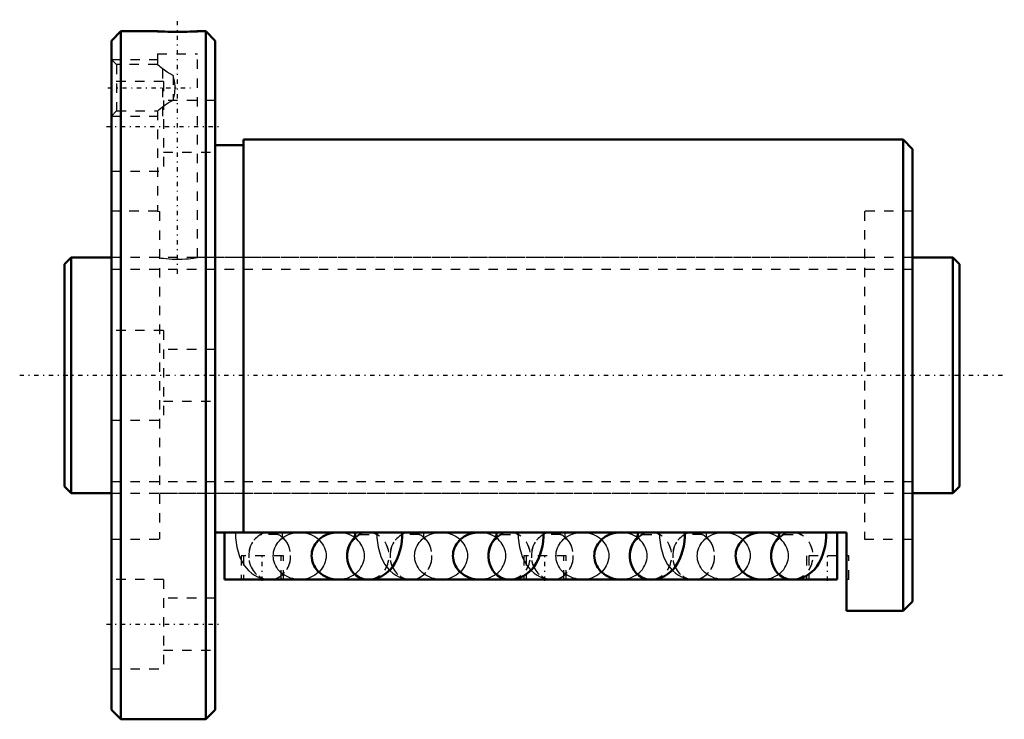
# Model space of a CAD drawing. Header units: millimetres. Extents: x -5 to 100, y -36 to 38.
import ezdxf

# ---------------------------------------------------------------- set-up
doc = ezdxf.new("R2010")
doc.units = ezdxf.units.MM
doc.linetypes.add('Center', pattern=[1.5, 0.45, -0.5, 0.05, -0.5])
doc.linetypes.add('Dashed', pattern=[2, 1, -1])
for name, color, linetype, lineweight in [('2d ConnectionPoints', 7, 'Continuous', 50), ('AM_0', 7, 'Continuous', 50), ('AM_5', 3, 'Continuous', 25), ('AM_7', 7, 'Center', 25), ('AM_9', 6, 'Dashed', 25)]:
    doc.layers.add(name, color=color, linetype=linetype, lineweight=lineweight)

# ---------------------------------------------------------------- blocks, each defined once
blk = doc.blocks.new('1_BIF2505V_10RR_Nut_0_in_BIF2505V_10RRG0_95LC0_000_4')
at = {"layer": 'AM_0'}
for p, q in [((6, 36.5), (5, 35.5)), ((6, 36.5), (6, -36.5)), ((9.88, 36.5), (6, 36.5)), ((15, 36.5), (14.12, 36.5)), ((15, 36.5), (15, -36.5)), ((16, 35.5), (15, 36.5)), ((5, 35.5), (5, -35.5)), ((16, 35.5), (16, -35.5)), ((19, 24.4), (16, 24.4)), ((89, 25), (19, 25)), ((19, 25), (19, -16.67)), ((89, 25), (89, -25)), ((90, 24), (89, 25)), ((90, 24), (90, -24)), ((83, -16.67), (16, -16.67)), ((17, -21.67), (17, -16.67)), ((82, -21.67), (82, -16.67)), ((83, -25), (83, -16.67)), ((32.02, -21.67), (17, -21.67)), ((29.04, -21.66), (31.94, -21.66)), ((47.02, -21.67), (32.38, -21.67)), ((44.04, -21.66), (46.94, -21.66)), ((62.02, -21.67), (47.38, -21.67)), ((59.04, -21.66), (61.94, -21.66)), ((77.02, -21.67), (62.38, -21.67)), ((74.04, -21.66), (76.94, -21.66)), ((82, -21.67), (77.38, -21.67)), ((89, -25), (90, -24)), ((83, -25), (89, -25)), ((5, -35.5), (6, -36.5)), ((15, -36.5), (16, -35.5)), ((6, -36.5), (15, -36.5))]:
    blk.add_line(p, q, dxfattribs=at)
for points in [[(14.12, 36.5), (14.12, 36.5), (14.07, 36.5), (13.96, 36.49), (13.79, 36.48), (13.58, 36.47), (13.31, 36.46), (13.02, 36.45), (12.69, 36.44), (12.34, 36.44), (11.98, 36.44), (11.63, 36.44), (11.28, 36.45), (10.96, 36.45), (10.66, 36.46), (10.41, 36.47), (10.19, 36.48), (10.03, 36.49), (9.92, 36.5), (9.88, 36.5)], [(28.79, -16.67), (28.54, -16.7), (28.31, -16.75), (28.07, -16.81), (27.85, -16.9), (27.63, -17), (27.42, -17.12), (27.23, -17.25), (27.05, -17.4), (26.88, -17.56), (26.74, -17.73), (26.61, -17.91), (26.49, -18.11), (26.4, -18.31), (26.33, -18.52), (26.27, -18.73), (26.24, -18.95), (26.23, -19.17), (26.24, -19.38), (26.28, -19.6), (26.33, -19.81), (26.4, -20.02), (26.5, -20.22), (26.61, -20.41), (26.74, -20.6), (26.89, -20.77), (27.06, -20.93), (27.24, -21.08), (27.43, -21.21), (27.64, -21.33), (27.86, -21.43), (28.08, -21.51), (28.32, -21.58), (28.56, -21.62), (28.8, -21.65), (29.04, -21.66)], [(30.86, -16.67), (30.86, -16.72), (30.85, -16.92), (30.82, -17.11), (30.8, -17.26), (30.77, -17.35), (30.75, -17.4), (30.75, -17.41)], [(32.22, -21.68), (32.6, -21.66), (32.98, -21.58), (33.35, -21.46), (33.69, -21.3), (34.01, -21.1), (34.31, -20.86), (34.59, -20.59), (34.84, -20.28), (35.07, -19.93), (35.27, -19.54), (35.46, -19.1), (35.6, -18.63), (35.72, -18.14), (35.8, -17.64), (35.84, -17.14), (35.86, -16.67)], [(43.79, -16.67), (43.54, -16.7), (43.31, -16.75), (43.07, -16.81), (42.85, -16.9), (42.63, -17), (42.42, -17.12), (42.23, -17.25), (42.05, -17.4), (41.88, -17.56), (41.74, -17.73), (41.61, -17.91), (41.49, -18.11), (41.4, -18.31), (41.33, -18.52), (41.27, -18.73), (41.24, -18.95), (41.23, -19.17), (41.24, -19.38), (41.28, -19.6), (41.33, -19.81), (41.4, -20.02), (41.5, -20.22), (41.61, -20.41), (41.74, -20.6), (41.89, -20.77), (42.06, -20.93), (42.24, -21.08), (42.43, -21.21), (42.64, -21.33), (42.86, -21.43), (43.08, -21.51), (43.32, -21.58), (43.56, -21.62), (43.8, -21.65), (44.04, -21.66)], [(45.86, -16.67), (45.86, -16.72), (45.85, -16.92), (45.82, -17.11), (45.8, -17.26), (45.77, -17.35), (45.75, -17.4), (45.75, -17.41)], [(47.22, -21.68), (47.6, -21.66), (47.98, -21.58), (48.35, -21.46), (48.69, -21.3), (49.01, -21.1), (49.31, -20.86), (49.59, -20.59), (49.84, -20.28), (50.07, -19.93), (50.27, -19.54), (50.46, -19.1), (50.6, -18.63), (50.72, -18.14), (50.8, -17.64), (50.84, -17.14), (50.86, -16.67)], [(58.79, -16.67), (58.54, -16.7), (58.31, -16.75), (58.07, -16.81), (57.85, -16.9), (57.63, -17), (57.42, -17.12), (57.23, -17.25), (57.05, -17.4), (56.88, -17.56), (56.74, -17.73), (56.61, -17.91), (56.49, -18.11), (56.4, -18.31), (56.33, -18.52), (56.27, -18.73), (56.24, -18.95), (56.23, -19.17), (56.24, -19.38), (56.28, -19.6), (56.33, -19.81), (56.4, -20.02), (56.5, -20.22), (56.61, -20.41), (56.74, -20.6), (56.89, -20.77), (57.06, -20.93), (57.24, -21.08), (57.43, -21.21), (57.64, -21.33), (57.86, -21.43), (58.08, -21.51), (58.32, -21.58), (58.56, -21.62), (58.8, -21.65), (59.04, -21.66)], [(60.86, -16.67), (60.86, -16.72), (60.85, -16.92), (60.82, -17.11), (60.8, -17.26), (60.77, -17.35), (60.75, -17.4), (60.75, -17.41)], [(62.22, -21.68), (62.6, -21.66), (62.98, -21.58), (63.35, -21.46), (63.69, -21.3), (64.01, -21.1), (64.31, -20.86), (64.59, -20.59), (64.84, -20.28), (65.07, -19.93), (65.27, -19.54), (65.46, -19.1), (65.6, -18.63), (65.72, -18.14), (65.8, -17.64), (65.84, -17.14), (65.86, -16.67)], [(73.79, -16.67), (73.54, -16.7), (73.31, -16.75), (73.07, -16.81), (72.85, -16.9), (72.63, -17), (72.42, -17.12), (72.23, -17.25), (72.05, -17.4), (71.88, -17.56), (71.74, -17.73), (71.61, -17.91), (71.49, -18.11), (71.4, -18.31), (71.33, -18.52), (71.27, -18.73), (71.24, -18.95), (71.23, -19.17), (71.24, -19.38), (71.28, -19.6), (71.33, -19.81), (71.4, -20.02), (71.5, -20.22), (71.61, -20.41), (71.74, -20.6), (71.89, -20.77), (72.06, -20.93), (72.24, -21.08), (72.43, -21.21), (72.64, -21.33), (72.86, -21.43), (73.08, -21.51), (73.32, -21.58), (73.56, -21.62), (73.8, -21.65), (74.04, -21.66)], [(75.86, -16.67), (75.86, -16.72), (75.85, -16.92), (75.82, -17.11), (75.8, -17.26), (75.77, -17.35), (75.75, -17.4), (75.75, -17.41)], [(77.22, -21.68), (77.6, -21.66), (77.98, -21.58), (78.35, -21.46), (78.69, -21.3), (79.01, -21.1), (79.31, -20.86), (79.59, -20.59), (79.84, -20.28), (80.07, -19.93), (80.27, -19.54), (80.46, -19.1), (80.6, -18.63), (80.72, -18.14), (80.8, -17.64), (80.84, -17.14), (80.86, -16.67)], [(21.58, -21.67), (21.63, -21.68), (21.78, -21.68)], [(36.58, -21.67), (36.63, -21.68), (36.78, -21.68)], [(51.58, -21.67), (51.63, -21.68), (51.78, -21.68)], [(66.58, -21.67), (66.63, -21.68), (66.78, -21.68)]]:
    blk.add_lwpolyline(points, dxfattribs=at)
for centre, major_axis, start_param, end_param in [((32.22, -19.18), (0, 2.5), 0.70645, 3.142833), ((32.22, -19.16), (0, -2.5), 3.835071, 4.716389), ((47.22, -19.18), (0, 2.5), 0.70645, 3.142833), ((47.22, -19.16), (0, -2.5), 3.835071, 4.716389), ((62.22, -19.18), (0, 2.5), 0.70645, 3.142833), ((62.22, -19.16), (0, -2.5), 3.835071, 4.716389), ((77.22, -19.18), (0, 2.5), 0.70645, 3.142833), ((77.22, -19.16), (0, -2.5), 3.835071, 4.716389), ((21.78, -19.18), (0, -2.5), 6.193713, 6.372658), ((36.78, -19.18), (0, -2.5), 6.193713, 6.372658), ((51.78, -19.18), (0, -2.5), 6.193713, 6.372658), ((66.78, -19.18), (0, -2.5), 6.193713, 6.372658)]:
    blk.add_ellipse(centre, major_axis=major_axis, ratio=0.891007, start_param=start_param, end_param=end_param, dxfattribs=at)
at = {"layer": 'AM_5', "linetype": 'Dashed'}
for p, q in [((5, 33.5), (9.88, 33.5)), ((10.44, 27.5), (10.44, 33.5)), ((5, 27.5), (9.88, 27.5))]:
    blk.add_line(p, q, dxfattribs=at)
at = {"layer": 'AM_7'}
for p, q in [((12, 10.78), (12, 37.73)), ((4.6, 30.5), (13.37, 30.5)), ((4.45, 26.41), (16.55, 26.41)), ((21, -21.8), (21, -19.05)), ((51, -21.8), (51, -19.05)), ((81, -21.8), (81, -19.05)), ((4.45, -26.41), (16.55, -26.41))]:
    blk.add_line(p, q, dxfattribs=at)
at = {"layer": 'AM_9'}
for p, q in [((9.88, 36.5), (9.88, 36.39)), ((14.12, 36.39), (9.88, 36.39)), ((14.12, 36.39), (14.12, 36.5)), ((5.54, 32.96), (5, 33.5)), ((9.88, 34.09), (14.12, 34.09)), ((9.88, 34.09), (9.88, 32.94)), ((14.12, 12.5), (14.12, 34.09)), ((9.9, 32.96), (5.54, 32.96)), ((5.54, 32.96), (5.54, 28.04)), ((11.55, 31.82), (11.55, 29.18)), ((10.5, 31.16), (5, 31.16)), ((10.5, 31.16), (10.5, 21.66)), ((16, 29.16), (10.5, 29.16)), ((5, 27.5), (5.54, 28.04)), ((5.54, 28.04), (9.9, 28.04)), ((9.88, 28.06), (9.88, 17.4)), ((10.5, 23.66), (16, 23.66)), ((5, 21.66), (10.5, 21.66)), ((9.88, 17.4), (5, 17.4)), ((9.88, 17.4), (10.1, 17.37)), ((10.1, 17.37), (10.1, -17.4)), ((84.9, 17.4), (84.9, -17.4)), ((90, 17.4), (84.9, 17.4)), ((84.9, 12.5), (14.12, 12.5)), ((10.5, 4.75), (5, 4.75)), ((10.5, 4.75), (10.5, -4.75)), ((16, 2.75), (10.5, 2.75)), ((10.5, -2.75), (16, -2.75)), ((5, -4.75), (10.5, -4.75)), ((10.1, -12.5), (84.9, -12.5)), ((5, -17.4), (10.1, -17.4)), ((22.65, -16.88), (20.91, -16.88)), ((31.35, -16.88), (33.09, -16.88)), ((37.65, -16.88), (35.91, -16.88)), ((46.35, -16.88), (48.09, -16.88)), ((52.65, -16.88), (50.91, -16.88)), ((61.35, -16.88), (63.09, -16.88)), ((67.65, -16.88), (65.91, -16.88)), ((76.35, -16.88), (78.09, -16.88)), ((84.9, -17.4), (90, -17.4)), ((23.25, -19.17), (18.75, -19.17)), ((18.75, -19.17), (18.75, -21.67)), ((19, -19.17), (19, -21.67)), ((23, -21.67), (23, -19.17)), ((23.25, -21.67), (23.25, -19.17)), ((53.25, -19.17), (48.75, -19.17)), ((48.75, -19.17), (48.75, -21.67)), ((49, -19.17), (49, -21.67)), ((53, -21.67), (53, -19.17)), ((53.25, -21.67), (53.25, -19.17)), ((82, -19.17), (78.75, -19.17)), ((78.75, -19.17), (78.75, -21.67)), ((79, -19.17), (79, -21.67)), ((83.25, -19.17), (83, -19.17)), ((83.25, -21.67), (83.25, -19.17)), ((10.5, -21.66), (5, -21.66)), ((10.5, -21.66), (10.5, -31.16)), ((21.78, -21.66), (24.96, -21.66)), ((31.94, -21.66), (32.22, -21.66)), ((32.38, -21.67), (32.02, -21.67)), ((36.78, -21.66), (39.96, -21.66)), ((46.94, -21.66), (47.22, -21.66)), ((47.38, -21.67), (47.02, -21.67)), ((51.78, -21.66), (54.96, -21.66)), ((61.94, -21.66), (62.22, -21.66)), ((62.38, -21.67), (62.02, -21.67)), ((66.78, -21.66), (69.96, -21.66)), ((76.94, -21.66), (77.22, -21.66)), ((77.38, -21.67), (77.02, -21.67)), ((83.25, -21.67), (83, -21.67)), ((16, -23.66), (10.5, -23.66)), ((10.5, -29.16), (16, -29.16)), ((5, -31.16), (10.5, -31.16))]:
    blk.add_line(p, q, dxfattribs=at)
for points in [[(11.55, 31.82), (11.21, 31.97), (10.89, 32.16), (10.62, 32.36), (10.37, 32.54), (10.19, 32.69), (10.04, 32.82), (9.89, 32.94), (9.88, 32.96)], [(11.55, 29.18), (11.71, 29.91), (11.75, 30.66), (11.68, 31.24), (11.55, 31.82)], [(9.88, 28.04), (9.9, 28.06), (10.04, 28.18), (10.2, 28.31), (10.39, 28.47), (10.68, 28.69), (11.02, 28.92), (11.27, 29.06), (11.55, 29.18)], [(10.1, 12.46), (10.28, 12.44), (10.52, 12.41), (10.8, 12.38), (11.11, 12.35), (11.45, 12.33), (11.81, 12.32), (12.16, 12.32), (12.51, 12.33), (12.84, 12.35), (13.16, 12.37), (13.43, 12.4), (13.68, 12.43), (13.87, 12.46), (14.02, 12.48), (14.1, 12.5), (14.12, 12.5)], [(18.14, -16.67), (18.14, -16.74), (18.16, -17.24), (18.22, -17.74), (18.3, -18.23), (18.42, -18.72), (18.59, -19.21), (18.8, -19.69), (19, -20.04)], [(24.96, -21.66), (24.72, -21.65), (24.47, -21.62), (24.24, -21.57), (24, -21.51), (23.78, -21.43), (23.56, -21.33), (23.35, -21.21), (23.16, -21.08), (22.98, -20.93), (22.81, -20.77), (22.66, -20.59), (22.53, -20.41), (22.42, -20.22), (22.33, -20.02), (22.25, -19.81), (22.2, -19.59), (22.17, -19.38), (22.16, -19.16), (22.17, -18.94), (22.2, -18.73), (22.25, -18.51), (22.33, -18.3), (22.42, -18.1), (22.53, -17.91), (22.66, -17.73), (22.81, -17.55), (22.98, -17.39), (23.16, -17.24), (23.35, -17.11), (23.56, -16.99), (23.78, -16.89), (24, -16.81), (24.24, -16.75), (24.47, -16.7), (24.71, -16.67)], [(23.24, -17.37), (23.22, -17.3), (23.19, -17.18), (23.16, -17.03), (23.15, -16.84), (23.14, -16.67)], [(25.21, -16.67), (25.46, -16.7), (25.69, -16.75), (25.93, -16.81), (26.15, -16.9), (26.37, -17), (26.58, -17.12), (26.77, -17.25), (26.95, -17.4), (27.12, -17.56), (27.26, -17.73), (27.39, -17.91), (27.51, -18.11), (27.6, -18.31), (27.67, -18.52), (27.73, -18.73), (27.76, -18.95), (27.77, -19.17), (27.76, -19.38), (27.72, -19.6), (27.67, -19.81), (27.6, -20.02), (27.5, -20.22), (27.39, -20.41), (27.26, -20.6), (27.11, -20.77), (26.94, -20.93), (26.76, -21.08), (26.57, -21.21), (26.36, -21.33), (26.14, -21.43), (25.92, -21.51), (25.68, -21.58), (25.44, -21.62), (25.2, -21.65), (24.96, -21.66)], [(29.04, -21.66), (29.28, -21.65), (29.53, -21.62), (29.76, -21.57), (30, -21.51), (30.22, -21.43), (30.44, -21.33), (30.65, -21.21), (30.84, -21.08), (31.02, -20.93), (31.19, -20.77), (31.34, -20.59), (31.47, -20.41), (31.58, -20.22), (31.67, -20.02), (31.75, -19.81), (31.8, -19.59), (31.83, -19.38), (31.84, -19.16), (31.83, -18.94), (31.8, -18.73), (31.75, -18.51), (31.67, -18.3), (31.58, -18.1), (31.47, -17.91), (31.34, -17.73), (31.19, -17.55), (31.02, -17.39), (30.84, -17.24), (30.65, -17.11), (30.44, -16.99), (30.22, -16.89), (30, -16.81), (29.76, -16.75), (29.53, -16.7), (29.29, -16.67)], [(33.14, -16.67), (33.14, -16.74), (33.15, -16.91)], [(39.96, -21.66), (39.72, -21.65), (39.47, -21.62), (39.24, -21.57), (39, -21.51), (38.78, -21.43), (38.56, -21.33), (38.35, -21.21), (38.16, -21.08), (37.98, -20.93), (37.81, -20.77), (37.66, -20.59), (37.53, -20.41), (37.42, -20.22), (37.33, -20.02), (37.25, -19.81), (37.2, -19.59), (37.17, -19.38), (37.16, -19.16), (37.17, -18.94), (37.2, -18.73), (37.25, -18.51), (37.33, -18.3), (37.42, -18.1), (37.53, -17.91), (37.66, -17.73), (37.81, -17.55), (37.98, -17.39), (38.16, -17.24), (38.35, -17.11), (38.56, -16.99), (38.78, -16.89), (39, -16.81), (39.24, -16.75), (39.47, -16.7), (39.71, -16.67)], [(38.24, -17.37), (38.22, -17.3), (38.19, -17.18), (38.16, -17.03), (38.15, -16.84), (38.14, -16.67)], [(40.21, -16.67), (40.46, -16.7), (40.69, -16.75), (40.93, -16.81), (41.15, -16.9), (41.37, -17), (41.58, -17.12), (41.77, -17.25), (41.95, -17.4), (42.12, -17.56), (42.26, -17.73), (42.39, -17.91), (42.51, -18.11), (42.6, -18.31), (42.67, -18.52), (42.73, -18.73), (42.76, -18.95), (42.77, -19.17), (42.76, -19.38), (42.72, -19.6), (42.67, -19.81), (42.6, -20.02), (42.5, -20.22), (42.39, -20.41), (42.26, -20.6), (42.11, -20.77), (41.94, -20.93), (41.76, -21.08), (41.57, -21.21), (41.36, -21.33), (41.14, -21.43), (40.92, -21.51), (40.68, -21.58), (40.44, -21.62), (40.2, -21.65), (39.96, -21.66)], [(44.04, -21.66), (44.28, -21.65), (44.53, -21.62), (44.76, -21.57), (45, -21.51), (45.22, -21.43), (45.44, -21.33), (45.65, -21.21), (45.84, -21.08), (46.02, -20.93), (46.19, -20.77), (46.34, -20.59), (46.47, -20.41), (46.58, -20.22), (46.67, -20.02), (46.75, -19.81), (46.8, -19.59), (46.83, -19.38), (46.84, -19.16), (46.83, -18.94), (46.8, -18.73), (46.75, -18.51), (46.67, -18.3), (46.58, -18.1), (46.47, -17.91), (46.34, -17.73), (46.19, -17.55), (46.02, -17.39), (45.84, -17.24), (45.65, -17.11), (45.44, -16.99), (45.22, -16.89), (45, -16.81), (44.76, -16.75), (44.53, -16.7), (44.29, -16.67)], [(48.14, -16.67), (48.14, -16.74), (48.15, -16.91)], [(54.96, -21.66), (54.72, -21.65), (54.47, -21.62), (54.24, -21.57), (54, -21.51), (53.78, -21.43), (53.56, -21.33), (53.35, -21.21), (53.16, -21.08), (52.98, -20.93), (52.81, -20.77), (52.66, -20.59), (52.53, -20.41), (52.42, -20.22), (52.33, -20.02), (52.25, -19.81), (52.2, -19.59), (52.17, -19.38), (52.16, -19.16), (52.17, -18.94), (52.2, -18.73), (52.25, -18.51), (52.33, -18.3), (52.42, -18.1), (52.53, -17.91), (52.66, -17.73), (52.81, -17.55), (52.98, -17.39), (53.16, -17.24), (53.35, -17.11), (53.56, -16.99), (53.78, -16.89), (54, -16.81), (54.24, -16.75), (54.47, -16.7), (54.71, -16.67)], [(53.24, -17.37), (53.22, -17.3), (53.19, -17.18), (53.16, -17.03), (53.15, -16.84), (53.14, -16.67)], [(55.21, -16.67), (55.46, -16.7), (55.69, -16.75), (55.93, -16.81), (56.15, -16.9), (56.37, -17), (56.58, -17.12), (56.77, -17.25), (56.95, -17.4), (57.12, -17.56), (57.26, -17.73), (57.39, -17.91), (57.51, -18.11), (57.6, -18.31), (57.67, -18.52), (57.73, -18.73), (57.76, -18.95), (57.77, -19.17), (57.76, -19.38), (57.72, -19.6), (57.67, -19.81), (57.6, -20.02), (57.5, -20.22), (57.39, -20.41), (57.26, -20.6), (57.11, -20.77), (56.94, -20.93), (56.76, -21.08), (56.57, -21.21), (56.36, -21.33), (56.14, -21.43), (55.92, -21.51), (55.68, -21.58), (55.44, -21.62), (55.2, -21.65), (54.96, -21.66)], [(59.04, -21.66), (59.28, -21.65), (59.53, -21.62), (59.76, -21.57), (60, -21.51), (60.22, -21.43), (60.44, -21.33), (60.65, -21.21), (60.84, -21.08), (61.02, -20.93), (61.19, -20.77), (61.34, -20.59), (61.47, -20.41), (61.58, -20.22), (61.67, -20.02), (61.75, -19.81), (61.8, -19.59), (61.83, -19.38), (61.84, -19.16), (61.83, -18.94), (61.8, -18.73), (61.75, -18.51), (61.67, -18.3), (61.58, -18.1), (61.47, -17.91), (61.34, -17.73), (61.19, -17.55), (61.02, -17.39), (60.84, -17.24), (60.65, -17.11), (60.44, -16.99), (60.22, -16.89), (60, -16.81), (59.76, -16.75), (59.53, -16.7), (59.29, -16.67)], [(63.14, -16.67), (63.14, -16.74), (63.15, -16.91)], [(69.96, -21.66), (69.72, -21.65), (69.47, -21.62), (69.24, -21.57), (69, -21.51), (68.78, -21.43), (68.56, -21.33), (68.35, -21.21), (68.16, -21.08), (67.98, -20.93), (67.81, -20.77), (67.66, -20.59), (67.53, -20.41), (67.42, -20.22), (67.33, -20.02), (67.25, -19.81), (67.2, -19.59), (67.17, -19.38), (67.16, -19.16), (67.17, -18.94), (67.2, -18.73), (67.25, -18.51), (67.33, -18.3), (67.42, -18.1), (67.53, -17.91), (67.66, -17.73), (67.81, -17.55), (67.98, -17.39), (68.16, -17.24), (68.35, -17.11), (68.56, -16.99), (68.78, -16.89), (69, -16.81), (69.24, -16.75), (69.47, -16.7), (69.71, -16.67)], [(68.24, -17.37), (68.22, -17.3), (68.19, -17.18), (68.16, -17.03), (68.15, -16.84), (68.14, -16.67)], [(70.21, -16.67), (70.46, -16.7), (70.69, -16.75), (70.93, -16.81), (71.15, -16.9), (71.37, -17), (71.58, -17.12), (71.77, -17.25), (71.95, -17.4), (72.12, -17.56), (72.26, -17.73), (72.39, -17.91), (72.51, -18.11), (72.6, -18.31), (72.67, -18.52), (72.73, -18.73), (72.76, -18.95), (72.77, -19.17), (72.76, -19.38), (72.72, -19.6), (72.67, -19.81), (72.6, -20.02), (72.5, -20.22), (72.39, -20.41), (72.26, -20.6), (72.11, -20.77), (71.94, -20.93), (71.76, -21.08), (71.57, -21.21), (71.36, -21.33), (71.14, -21.43), (70.92, -21.51), (70.68, -21.58), (70.44, -21.62), (70.2, -21.65), (69.96, -21.66)], [(74.04, -21.66), (74.28, -21.65), (74.53, -21.62), (74.76, -21.57), (75, -21.51), (75.22, -21.43), (75.44, -21.33), (75.65, -21.21), (75.84, -21.08), (76.02, -20.93), (76.19, -20.77), (76.34, -20.59), (76.47, -20.41), (76.58, -20.22), (76.67, -20.02), (76.75, -19.81), (76.8, -19.59), (76.83, -19.38), (76.84, -19.16), (76.83, -18.94), (76.8, -18.73), (76.75, -18.51), (76.67, -18.3), (76.58, -18.1), (76.47, -17.91), (76.34, -17.73), (76.19, -17.55), (76.02, -17.39), (75.84, -17.24), (75.65, -17.11), (75.44, -16.99), (75.22, -16.89), (75, -16.81), (74.76, -16.75), (74.53, -16.7), (74.29, -16.67)], [(22.63, -16.88), (22.66, -16.89), (22.75, -16.94)], [(22.92, -17.05), (23.04, -17.15), (23.15, -17.27), (23.22, -17.36), (23.25, -17.4), (23.25, -17.41)], [(23.25, -17.41), (23.25, -17.41), (23.24, -17.38), (23.24, -17.37)], [(30.75, -17.41), (30.75, -17.41), (30.77, -17.38), (30.82, -17.31), (30.92, -17.19), (31.07, -17.06), (31.27, -16.93), (31.36, -16.88)], [(33.15, -16.91), (33.16, -17.24), (33.22, -17.74), (33.3, -18.23), (33.42, -18.72), (33.59, -19.21), (33.8, -19.69), (34.02, -20.08), (34.28, -20.43), (34.5, -20.68)], [(37.63, -16.88), (37.66, -16.89), (37.75, -16.94)], [(37.92, -17.05), (38.04, -17.15), (38.15, -17.27), (38.22, -17.36), (38.25, -17.4), (38.25, -17.41)], [(38.25, -17.41), (38.25, -17.41), (38.24, -17.38), (38.24, -17.37)], [(45.75, -17.41), (45.75, -17.41), (45.77, -17.38), (45.82, -17.31), (45.92, -17.19), (46.07, -17.06), (46.27, -16.93), (46.36, -16.88)], [(48.15, -16.91), (48.16, -17.24), (48.22, -17.74), (48.3, -18.23), (48.42, -18.72), (48.59, -19.21), (48.8, -19.69), (49, -20.04)], [(52.63, -16.88), (52.66, -16.89), (52.75, -16.94)], [(52.92, -17.05), (53.04, -17.15), (53.15, -17.27), (53.22, -17.36), (53.25, -17.4), (53.25, -17.41)], [(53.25, -17.41), (53.25, -17.41), (53.24, -17.38), (53.24, -17.37)], [(60.75, -17.41), (60.75, -17.41), (60.77, -17.38), (60.82, -17.31), (60.92, -17.19), (61.07, -17.06), (61.27, -16.93), (61.36, -16.88)], [(63.15, -16.91), (63.16, -17.24), (63.22, -17.74), (63.3, -18.23), (63.42, -18.72), (63.59, -19.21), (63.8, -19.69), (64.02, -20.08), (64.28, -20.43), (64.5, -20.68)], [(67.63, -16.88), (67.66, -16.89), (67.75, -16.94)], [(67.92, -17.05), (68.04, -17.15), (68.15, -17.27), (68.22, -17.36), (68.25, -17.4), (68.25, -17.41)], [(68.25, -17.41), (68.25, -17.41), (68.24, -17.38), (68.24, -17.37)], [(75.75, -17.41), (75.75, -17.41), (75.77, -17.38), (75.82, -17.31), (75.92, -17.19), (76.07, -17.06), (76.27, -16.93), (76.36, -16.88)], [(19, -20.04), (19.02, -20.08), (19.28, -20.43), (19.55, -20.73), (19.85, -20.99), (20.16, -21.22), (20.5, -21.4), (20.85, -21.54), (21.22, -21.63), (21.58, -21.67)], [(34.5, -20.68), (34.55, -20.73), (34.85, -20.99), (35.16, -21.22), (35.5, -21.4), (35.85, -21.54), (36.22, -21.63), (36.58, -21.67)], [(49, -20.04), (49.02, -20.08), (49.28, -20.43), (49.5, -20.68)], [(49.5, -20.68), (49.55, -20.73), (49.85, -20.99), (50.16, -21.22), (50.5, -21.4), (50.85, -21.54), (51.22, -21.63), (51.58, -21.67)], [(64.5, -20.68), (64.55, -20.73), (64.85, -20.99), (65.16, -21.22), (65.5, -21.4), (65.85, -21.54), (66.22, -21.63), (66.58, -21.67)]]:
    blk.add_lwpolyline(points, dxfattribs=at)
for centre, major_axis, ratio, start_param, end_param in [((21.78, -19.16), (0, -2.5), 0.891007, 3.231065, 9.335305), ((20.91, -16.68), (0, 0.2), 0.45399, 1.520775, 3.141593), ((22.65, -16.68), (0, 0.2), 0.45399, 1.520775, 3.141593), ((32.22, -19.16), (0, -2.5), 0.891007, 4.716389, 9.335305), ((32.22, -19.16), (0, -2.5), 0.891007, 3.231065, 3.835071), ((31.35, -16.68), (0, -0.2), 0.45399, 0, 1.620817), ((33.09, -16.68), (0, -0.2), 0.45399, 0, 1.620817), ((36.78, -19.16), (0, -2.5), 0.891007, 3.231065, 9.335305), ((35.91, -16.68), (0, 0.2), 0.45399, 1.520775, 3.141593), ((37.65, -16.68), (0, 0.2), 0.45399, 1.520775, 3.141593), ((47.22, -19.16), (0, -2.5), 0.891007, 4.716389, 9.335305), ((47.22, -19.16), (0, -2.5), 0.891007, 3.231065, 3.835071), ((46.35, -16.68), (0, -0.2), 0.45399, 6.283185, 7.904002), ((48.09, -16.68), (0, -0.2), 0.45399, 6.283185, 7.904002), ((51.78, -19.16), (0, -2.5), 0.891007, 3.231065, 9.335305), ((50.91, -16.68), (0, 0.2), 0.45399, 1.520775, 3.141593), ((52.65, -16.68), (0, 0.2), 0.45399, 1.520775, 3.141593), ((62.22, -19.16), (0, -2.5), 0.891007, 4.716389, 9.335305), ((62.22, -19.16), (0, -2.5), 0.891007, 3.231065, 3.835071), ((61.35, -16.68), (0, -0.2), 0.45399, 0, 1.620817), ((63.09, -16.68), (0, -0.2), 0.45399, 0, 1.620817), ((66.78, -19.16), (0, -2.5), 0.891007, 3.231065, 9.335305), ((65.91, -16.68), (0, 0.2), 0.45399, 1.520775, 3.141593), ((67.65, -16.68), (0, 0.2), 0.45399, 1.520775, 3.141593), ((77.22, -19.16), (0, -2.5), 0.891007, 4.716389, 9.335305), ((77.22, -19.16), (0, -2.5), 0.891007, 3.231065, 3.835071), ((76.35, -16.68), (0, -0.2), 0.45399, 0, 1.620817), ((78.09, -16.68), (0, -0.2), 0.45399, 0, 1.620817), ((21.78, -19.18), (0, -2.5), 0.891007, 3.544308, 6.193713), ((21.78, -19.18), (0, -2.5), 0.891007, 0.089473, 2.738877), ((32.22, -19.18), (0, 2.5), 0.891007, 0.551899, 0.70645), ((32.22, -19.18), (0, 2.5), 0.891007, 0.402716, 0.431995), ((32.22, -19.18), (0, 2.5), 0.891007, 3.197187, 5.880469), ((36.78, -19.18), (0, -2.5), 0.891007, 3.544308, 6.193713), ((36.78, -19.18), (0, -2.5), 0.891007, 0.089473, 2.738877), ((47.22, -19.18), (0, 2.5), 0.891007, 0.551899, 0.70645), ((47.22, -19.18), (0, 2.5), 0.891007, 0.402716, 0.431995), ((47.22, -19.18), (0, 2.5), 0.891007, 3.197187, 5.880469), ((51.78, -19.18), (0, -2.5), 0.891007, 3.544308, 6.193713), ((51.78, -19.18), (0, -2.5), 0.891007, 0.089473, 2.738877), ((62.22, -19.18), (0, 2.5), 0.891007, 0.551899, 0.70645), ((62.22, -19.18), (0, 2.5), 0.891007, 0.402716, 0.431995), ((62.22, -19.18), (0, 2.5), 0.891007, 3.197187, 5.880469), ((66.78, -19.18), (0, -2.5), 0.891007, 3.544308, 6.193713), ((66.78, -19.18), (0, -2.5), 0.891007, 0.089473, 2.738877), ((77.22, -19.18), (0, 2.5), 0.891007, 0.551899, 0.70645), ((77.22, -19.18), (0, 2.5), 0.891007, 0.402716, 0.431995), ((77.22, -19.18), (0, 2.5), 0.891007, 3.197187, 5.880469), ((32.22, -19.18), (0, 2.5), 0.891007, 3.142833, 3.177201), ((47.22, -19.18), (0, 2.5), 0.891007, 3.142833, 3.177201), ((62.22, -19.18), (0, 2.5), 0.891007, 3.142833, 3.177201), ((77.22, -19.18), (0, 2.5), 0.891007, 3.142833, 3.177201)]:
    blk.add_ellipse(centre, major_axis=major_axis, ratio=ratio, start_param=start_param, end_param=end_param, dxfattribs=at)
blk = doc.blocks.new('2_BIF2505V_10RR000_Shaft_0_in_BIF2505V_10RRG0_95LC0_000_4')
at = {"layer": 'AM_0'}
for p, q in [((0.7, 12.5), (0, 11.8)), ((0, 11.8), (0, -11.8)), ((0.7, 12.5), (0.7, -12.5)), ((5, 12.5), (0.7, 12.5)), ((94.3, 12.5), (90, 12.5)), ((95, 11.8), (94.3, 12.5)), ((94.3, 12.5), (94.3, -12.5)), ((95, 11.8), (95, -11.8)), ((0, -11.8), (0.7, -12.5)), ((0.7, -12.5), (5, -12.5)), ((90, -12.5), (94.3, -12.5)), ((94.3, -12.5), (95, -11.8))]:
    blk.add_line(p, q, dxfattribs=at)
at = {"layer": 'AM_5', "linetype": 'Dashed'}
for p, q in [((5, 11.273), (90, 11.273)), ((5, -11.273), (90, -11.273))]:
    blk.add_line(p, q, dxfattribs=at)
at = {"layer": 'AM_7'}
blk.add_line((-4.75, 0), (99.75, 0), dxfattribs=at)
at = {"layer": 'AM_9'}
for p, q in [((90, 12.5), (5, 12.5)), ((5, -12.5), (90, -12.5))]:
    blk.add_line(p, q, dxfattribs=at)

msp = doc.modelspace()

# ---------------------------------------------------------------- linework, layer by layer
at = {"layer": '2d ConnectionPoints'}
for p in [(0, 0), (5, 0)]:
    msp.add_point(p, dxfattribs=at)

# ---------------------------------------------------------------- block references
for name in ['1_BIF2505V_10RR_Nut_0_in_BIF2505V_10RRG0_95LC0_000_4', '2_BIF2505V_10RR000_Shaft_0_in_BIF2505V_10RRG0_95LC0_000_4']:
    msp.add_blockref(name, (0, 0))

doc.saveas('drawing.dxf')
